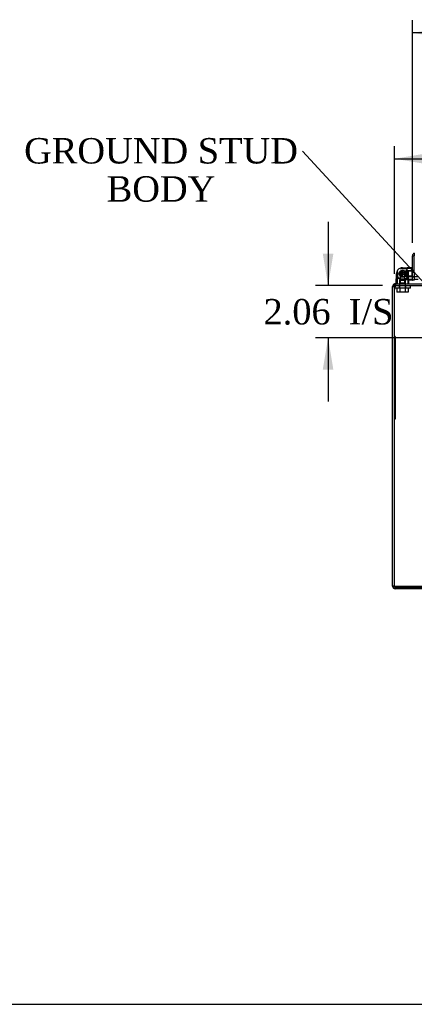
# Model space of a CAD drawing. Header units: inches. Extents: x 1 to 240, y -1 to 159.
# Tile 1 of 18: x 40 to 56, y 0 to 39. Entities that reach past the tile are written whole.
import ezdxf
from ezdxf import colors
from ezdxf.entities.mleader import LeaderData, LeaderLine
from ezdxf.enums import TextEntityAlignment as Align
from ezdxf.lldxf.tags import DXFTag
from ezdxf.math import Vec2, Vec3

# ---------------------------------------------------------------- set-up
doc = ezdxf.new("R2010")
doc.units = ezdxf.units.IN
doc.header["$MEASUREMENT"] = 0
for name, color, linetype in [('COM70700-5', 7, 'Continuous'), ('COM70702-9', 7, 'Continuous'), ('COM70703-4', 7, 'Continuous'), ('COM70705-9', 7, 'Continuous'), ('Default', 7, 'Continuous'), ('HNG86659-1', 7, 'Continuous'), ('HNG86659-2', 7, 'Continuous'), ('LAB86820', 7, 'Continuous'), ('SCS86661', 7, 'Continuous'), ('WAM30017', 7, 'Continuous')]:
    doc.layers.add(name, color=color, linetype=linetype)
doc.styles.add('SEACAD_Times_New_Roman', font='times.ttf')
tags = doc.linetypes.add('HIDDEN2', pattern=[0.1875, 0.125, -0.0625]).pattern_tags.tags
tags[6:7] = [DXFTag(74, 4), DXFTag(75, 0), DXFTag(340, '0'), DXFTag(46, 0.0), DXFTag(50, 0.0), DXFTag(44, 0.0), DXFTag(45, 0.0)]
tags[4:5] = [DXFTag(74, 4), DXFTag(75, 0), DXFTag(340, '0'), DXFTag(46, 0.0), DXFTag(50, 0.0), DXFTag(44, 0.0), DXFTag(45, 0.0)]
doc.dimstyles.new('HAMMOND_(STH_-_240x160)', dxfattribs={"dimtxt": 1, "dimasz": 1.25, "dimexe": 0.5, "dimexo": 0.5, "dimgap": 0.25, "dimtad": 0, "dimtih": 1, "dimtoh": 1, "dimzin": 0, "dimdsep": 46, "dimtxsty": 'SEACAD_Times_New_Roman', "dimblk1": '_SE_FILLED', "dimblk2": '_SE_FILLED', "dimsah": 1, "dimcen": 0.5, "dimadec": 0, "dimazin": 0, "dimtfac": 0.8, "dimtofl": 0, "dimtmove": 0, "dimatfit": 3, "dimfxl": 1, "dimtolj": 1, "dimtzin": 0, "dimarcsym": 0})

# ---------------------------------------------------------------- blocks, each defined once
blk = doc.blocks.new('SE4')
at = {"layer": 'COM70700-5', "color": 7, "linetype": 'Continuous'}
for p, q in [((54.945, 28.661), (54.941, 28.631)), ((55.014, 28.641), (54.945, 28.661)), ((54.941, 28.631), (55.013, 28.631)), ((54.941, 16.847), (54.941, 28.631)), ((84.833, 16.739), (55.049, 16.739))]:
    blk.add_line(p, q, dxfattribs=at)
at = {"layer": 'COM70700-5', "color": 7, "linetype": 'HIDDEN2'}
for p, q in [((55.014, 28.641), (54.945, 28.661)), ((55.049, 28.739), (55.049, 28.667)), ((55.212, 28.739), (55.212, 28.667)), ((55.452, 28.667), (55.452, 28.739)), ((55.013, 16.847), (54.941, 16.847)), ((55.049, 16.739), (55.049, 16.811)), ((55.441, 16.811), (55.441, 16.739))]:
    blk.add_line(p, q, dxfattribs=at)
at = {"layer": 'COM70700-5', "color": 7, "linetype": 'Continuous'}
for centre, radius, start, end in [((55.049, 28.631), 0.108, 90, 163.689), ((55.049, 28.631), 0.036, 136.056, 163.689), ((55.049, 16.847), 0.108, 180, 270)]:
    blk.add_arc(centre, radius, start, end, dxfattribs=at)
at = {"layer": 'COM70700-5', "color": 7, "linetype": 'HIDDEN2'}
for centre, start, end in [((55.049, 28.631), 90, 136.056), ((55.049, 16.847), 180, 270)]:
    blk.add_arc(centre, 0.036, start, end, dxfattribs=at)
at = {"layer": 'COM70702-9', "color": 7, "linetype": 'HIDDEN2'}
for p, q in [((55.013, 28.525), (55.051, 28.677)), ((55.051, 28.646), (55.051, 28.677)), ((55.064, 28.667), (55.064, 28.739)), ((55.075, 28.667), (55.075, 28.739)), ((55.013, 28.494), (55.051, 28.646)), ((55.013, 16.84), (69.211, 16.84)), ((55.013, 16.81), (55.013, 16.811)), ((55.013, 16.81), (84.869, 16.81))]:
    blk.add_line(p, q, dxfattribs=at)
for points, knots in [([(55.051, 28.677), (55.053, 28.695), (55.055, 28.711), (55.06, 28.733), (55.062, 28.739), (55.064, 28.739)], [0, 0, 0, 0, 0.5, 0.5, 1, 1, 1, 1]), ([(55.051, 28.646), (55.052, 28.649), (55.053, 28.652), (55.055, 28.657), (55.056, 28.66), (55.059, 28.663), (55.06, 28.665), (55.062, 28.667), (55.063, 28.667), (55.064, 28.667)], [0, 0, 0, 0, 0.25, 0.25, 0.5, 0.5, 0.75, 0.75, 1, 1, 1, 1])]:
    blk.add_open_spline(points, degree=3, knots=knots, dxfattribs=at)
at = {"layer": 'COM70703-4', "color": 7, "linetype": 'Continuous'}
for p, q in [((55.015, 28.661), (55.013, 28.631)), ((55.049, 28.739), (84.833, 28.739)), ((55.013, 16.811), (55.013, 28.631)), ((55.013, 16.811), (84.869, 16.811))]:
    blk.add_line(p, q, dxfattribs=at)
at = {"layer": 'COM70703-4', "color": 7, "linetype": 'HIDDEN2'}
for p, q in [((55.015, 28.641), (55.015, 28.661)), ((55.049, 28.739), (55.049, 28.667)), ((55.049, 28.667), (84.833, 28.667))]:
    blk.add_line(p, q, dxfattribs=at)
at = {"layer": 'COM70703-4', "color": 7, "linetype": 'Continuous'}
blk.add_open_spline([(55.049, 28.739), (55.046, 28.739), (55.043, 28.737), (55.037, 28.73), (55.035, 28.724), (55.029, 28.711), (55.026, 28.702), (55.021, 28.683), (55.018, 28.673), (55.015, 28.661)], degree=3, knots=[0, 0, 0, 0, 0.25, 0.25, 0.5, 0.5, 0.75, 0.75, 1, 1, 1, 1], dxfattribs=at)
at = {"layer": 'COM70705-9', "color": 7, "linetype": 'Continuous'}
for p, q in [((55.725, 29.841), (55.797, 29.841)), ((55.725, 29.177), (55.725, 29.841)), ((55.797, 29.943), (55.797, 29.943)), ((55.797, 29.943), (55.797, 29.843)), ((55.797, 29.943), (55.797, 29.841)), ((55.797, 29.177), (55.797, 29.841)), ((55.797, 29.177), (55.725, 29.177)), ((55.725, 29.052), (55.725, 29.177)), ((55.725, 29.052), (55.725, 29.002)), ((55.797, 29.177), (55.797, 29.052)), ((55.797, 29.052), (55.797, 29.002)), ((55.725, 28.919), (55.725, 29.002)), ((55.725, 28.877), (55.725, 28.889)), ((55.797, 28.877), (55.725, 28.877)), ((55.797, 29.002), (55.797, 28.877))]:
    blk.add_line(p, q, dxfattribs=at)
at = {"layer": 'COM70705-9', "color": 7, "linetype": 'HIDDEN2'}
for p, q in [((55.797, 29.253), (55.725, 29.253)), ((55.725, 29.013), (55.797, 29.013))]:
    blk.add_line(p, q, dxfattribs=at)
at = {"layer": 'COM70705-9', "color": 7, "linetype": 'Continuous'}
for radius, start in [(0.108, 109.4712), (0.036, 177.3202)]:
    blk.add_arc((55.833, 29.841), radius, start, 180, dxfattribs=at)
at = {"layer": 'HNG86659-1', "color": 7, "linetype": 'Continuous'}
for p, q in [((55.076, 28.752), (55.096, 29.144)), ((55.137, 29.193), (55.116, 28.752)), ((55.138, 29.21), (55.137, 29.193)), ((55.32, 29.369), (55.713, 29.388)), ((55.525, 29.21), (55.526, 29.193)), ((55.526, 29.193), (55.547, 28.752)), ((55.587, 28.752), (55.568, 29.144)), ((55.714, 29.349), (55.714, 29.349)), ((55.116, 28.752), (55.116, 28.75)), ((55.547, 28.752), (55.548, 28.75)), ((55.713, 28.878), (55.58, 28.884)), ((55.714, 28.917), (55.714, 28.916)), ((55.725, 28.916), (55.725, 28.919)), ((55.725, 28.916), (55.725, 28.889))]:
    blk.add_line(p, q, dxfattribs=at)
at = {"layer": 'HNG86659-1', "color": 7, "linetype": 'HIDDEN2'}
for p, q in [((55.332, 29.208), (55.235, 29.152)), ((55.428, 29.152), (55.235, 29.152)), ((55.235, 29.152), (55.235, 28.993)), ((55.255, 29.326), (55.714, 29.349)), ((55.312, 29.23), (55.256, 29.133)), ((55.256, 29.133), (55.312, 29.036)), ((55.312, 29.23), (55.312, 29.036)), ((55.403, 29.23), (55.312, 29.23)), ((55.428, 29.152), (55.332, 29.208)), ((55.471, 29.23), (55.403, 29.23)), ((55.428, 28.993), (55.428, 29.152)), ((55.704, 29.23), (55.471, 29.23)), ((55.704, 29.23), (55.471, 29.23)), ((55.471, 29.23), (55.471, 29.036)), ((55.725, 29.251), (55.704, 29.23)), ((55.704, 29.23), (55.704, 29.036)), ((55.116, 28.751), (55.115, 28.751)), ((55.235, 28.76), (55.214, 28.739)), ((55.235, 28.993), (55.235, 28.76)), ((55.235, 28.76), (55.235, 28.993)), ((55.428, 28.993), (55.235, 28.993)), ((55.428, 28.76), (55.235, 28.76)), ((55.255, 28.94), (55.714, 28.917)), ((55.312, 29.036), (55.403, 29.036)), ((55.58, 28.884), (55.32, 28.897)), ((55.403, 29.036), (55.471, 29.036)), ((55.428, 28.76), (55.428, 28.993)), ((55.428, 28.76), (55.428, 28.993)), ((55.45, 28.739), (55.428, 28.76)), ((55.471, 29.036), (55.704, 29.036)), ((55.704, 29.036), (55.471, 29.036)), ((55.548, 28.751), (55.548, 28.751)), ((55.704, 29.036), (55.725, 29.015))]:
    blk.add_line(p, q, dxfattribs=at)
for radius in [0.132, 0.132, 0.12]:
    blk.add_circle((55.332, 29.133), radius, dxfattribs=at)
for centre, radius, start, end in [((55.332, 29.133), 0.236, 152.3861, 210.7365), ((55.332, 29.133), 0.236, 177.1792, 210.7365), ((55.332, 29.133), 0.236, 54.6194, 59.2635), ((55.332, 29.133), 0.236, 10.2232, 31.5301), ((55.332, 29.133), 0.236, 329.2631, 8.9356), ((55.332, 29.133), 0.236, 329.2635, 2.8208), ((55.546, 29.366), 0.172, 357.9483, 7.0528), ((55.081, 28.949), 0.201, 268.6726, 279.6596), ((55.332, 29.133), 0.236, 210.7365, 329.2635), ((55.582, 28.949), 0.201, 260.3453, 271.3225), ((55.546, 28.899), 0.172, 352.9472, 2.0517)]:
    blk.add_arc(centre, radius, start, end, dxfattribs=at)
at = {"layer": 'HNG86659-1', "color": 7, "linetype": 'Continuous'}
for centre, radius, start, end in [((55.332, 29.133), 0.236, 164.5311, 177.1792), ((55.332, 29.133), 0.236, 90, 164.5311), ((55.332, 29.133), 0.236, 90, 103.6388), ((55.332, 29.133), 0.236, 15.4689, 90), ((55.332, 29.133), 0.236, 2.8208, 15.4689), ((55.714, 29.376), 0.0118, 74.6409, 92.8176), ((55.516, 29.383), 0.201, 350.3404, 1.3274), ((55.714, 29.376), 0.0118, 0, 74.6377), ((55.088, 28.751), 0.0118, 177.1792, 198.6889), ((55.088, 28.751), 0.0118, 198.6889, 270), ((55.098, 28.918), 0.172, 262.9472, 272.0517), ((55.565, 28.918), 0.172, 267.9483, 277.0528), ((55.575, 28.751), 0.0118, 270, 341.3111), ((55.575, 28.751), 0.0118, 341.3111, 2.8208), ((55.714, 28.889), 0.0118, 267.1824, 285.3591), ((55.516, 28.883), 0.201, 358.6775, 9.6547), ((55.714, 28.889), 0.0118, 285.3623, 0)]:
    blk.add_arc(centre, radius, start, end, dxfattribs=at)
for points, knots in [([(55.104, 29.196), (55.106, 29.196), (55.109, 29.196), (55.114, 29.196), (55.118, 29.197), (55.123, 29.197), (55.125, 29.197), (55.129, 29.198), (55.131, 29.199), (55.134, 29.201), (55.135, 29.203), (55.137, 29.206), (55.138, 29.208), (55.138, 29.21)], [0, 0, 0, 0, 0.25, 0.25, 0.5, 0.5, 0.625, 0.625, 0.75, 0.75, 0.875, 0.875, 1, 1, 1, 1]), ([(55.559, 29.196), (55.557, 29.196), (55.555, 29.196), (55.549, 29.196), (55.546, 29.197), (55.54, 29.197), (55.538, 29.197), (55.535, 29.198), (55.533, 29.199), (55.53, 29.201), (55.528, 29.203), (55.526, 29.206), (55.526, 29.208), (55.525, 29.21)], [0, 0, 0, 0, 0.25, 0.25, 0.5, 0.5, 0.625, 0.625, 0.75, 0.75, 0.875, 0.875, 1, 1, 1, 1]), ([(55.116, 28.75), (55.114, 28.75), (55.112, 28.749), (55.108, 28.748), (55.106, 28.747), (55.104, 28.746)], [0, 0, 0, 0, 0.5, 0.5, 1, 1, 1, 1]), ([(55.104, 28.746), (55.104, 28.744), (55.105, 28.742), (55.105, 28.74), (55.106, 28.739), (55.106, 28.739)], [0, 0, 0, 0, 0.5, 0.5, 1, 1, 1, 1]), ([(55.548, 28.75), (55.55, 28.75), (55.552, 28.749), (55.555, 28.748), (55.557, 28.747), (55.559, 28.746)], [0, 0, 0, 0, 0.5, 0.5, 1, 1, 1, 1]), ([(55.559, 28.746), (55.559, 28.744), (55.559, 28.742), (55.558, 28.74), (55.558, 28.739), (55.557, 28.739)], [0, 0, 0, 0, 0.5, 0.5, 1, 1, 1, 1])]:
    blk.add_open_spline(points, degree=3, knots=knots, dxfattribs=at)
at = {"layer": 'HNG86659-1', "color": 7, "linetype": 'HIDDEN2'}
for points, knots in [([(55.269, 29.36), (55.268, 29.358), (55.268, 29.356), (55.268, 29.35), (55.268, 29.347), (55.268, 29.341), (55.267, 29.34), (55.267, 29.336), (55.266, 29.334), (55.264, 29.331), (55.262, 29.33), (55.258, 29.328), (55.257, 29.327), (55.255, 29.326)], [0, 0, 0, 0, 0.25, 0.25, 0.5, 0.5, 0.625, 0.625, 0.75, 0.75, 0.875, 0.875, 1, 1, 1, 1]), ([(55.714, 29.349), (55.714, 29.351), (55.715, 29.353), (55.717, 29.357), (55.718, 29.358), (55.718, 29.36)], [0, 0, 0, 0, 0.5, 0.5, 1, 1, 1, 1]), ([(55.718, 29.36), (55.721, 29.36), (55.722, 29.36), (55.725, 29.359), (55.725, 29.359), (55.725, 29.359)], [0, 0, 0, 0, 0.5, 0.5, 1, 1, 1, 1]), ([(55.269, 28.905), (55.268, 28.907), (55.268, 28.91), (55.268, 28.916), (55.268, 28.919), (55.268, 28.924), (55.267, 28.926), (55.267, 28.93), (55.266, 28.932), (55.264, 28.935), (55.262, 28.936), (55.258, 28.938), (55.257, 28.939), (55.255, 28.94)], [0, 0, 0, 0, 0.25, 0.25, 0.5, 0.5, 0.625, 0.625, 0.75, 0.75, 0.875, 0.875, 1, 1, 1, 1]), ([(55.714, 28.917), (55.714, 28.915), (55.715, 28.913), (55.717, 28.909), (55.718, 28.907), (55.718, 28.905)], [0, 0, 0, 0, 0.5, 0.5, 1, 1, 1, 1]), ([(55.718, 28.905), (55.721, 28.906), (55.722, 28.906), (55.725, 28.906), (55.725, 28.907), (55.725, 28.907)], [0, 0, 0, 0, 0.5, 0.5, 1, 1, 1, 1])]:
    blk.add_open_spline(points, degree=3, knots=knots, dxfattribs=at)
at = {"layer": 'HNG86659-2', "color": 7, "linetype": 'HIDDEN2'}
for p, q in [((55.21, 29.151), (55.216, 29.157)), ((55.216, 29.108), (55.21, 29.115)), ((55.216, 29.157), (55.213, 29.165)), ((55.213, 29.1), (55.216, 29.108)), ((55.227, 29.198), (55.236, 29.202)), ((55.236, 29.063), (55.228, 29.067)), ((55.236, 29.202), (55.236, 29.211)), ((55.237, 29.054), (55.236, 29.063)), ((55.263, 29.235), (55.272, 29.235)), ((55.272, 29.235), (55.276, 29.243)), ((55.311, 29.254), (55.319, 29.25)), ((55.319, 29.25), (55.326, 29.256)), ((55.362, 29.252), (55.368, 29.245)), ((55.368, 29.245), (55.376, 29.247)), ((55.408, 29.229), (55.41, 29.221)), ((55.411, 29.045), (55.408, 29.037)), ((55.41, 29.221), (55.419, 29.219)), ((55.42, 29.047), (55.411, 29.045)), ((55.441, 29.19), (55.439, 29.181)), ((55.439, 29.181), (55.447, 29.176)), ((55.447, 29.09), (55.44, 29.085)), ((55.44, 29.085), (55.441, 29.076)), ((55.454, 29.141), (55.45, 29.133)), ((55.45, 29.133), (55.454, 29.125)), ((55.273, 29.03), (55.264, 29.03)), ((55.277, 29.023), (55.273, 29.03)), ((55.319, 29.015), (55.311, 29.011)), ((55.327, 29.01), (55.319, 29.015)), ((55.368, 29.021), (55.362, 29.014)), ((55.377, 29.018), (55.368, 29.021))]:
    blk.add_line(p, q, dxfattribs=at)
for radius in [0.118, 0.0492]:
    blk.add_circle((55.332, 29.133), radius, dxfattribs=at)
for start, end in [(171.5538, 188.4462), (147.8038, 164.6962), (195.5717, 212.464), (123.786, 140.6783), (219.5896, 236.4819), (99.7681, 116.6604), (75.7503, 92.6426), (51.7324, 68.6247), (27.7145, 44.6069), (315.661, 332.5533), (3.6967, 20.589), (339.6788, 356.5712), (243.6074, 260.4997), (267.6253, 284.5176), (291.6431, 308.5354)]:
    blk.add_arc((55.332, 29.133), 0.123, start, end, dxfattribs=at)
at = {"layer": 'LAB86820', "color": 7, "linetype": 'HIDDEN2'}
for p, q in [((55.043, 26.667), (55.013, 26.667)), ((55.048, 26.514), (55.042, 26.514)), ((55.048, 26.502), (55.042, 26.502)), ((55.048, 26.429), (55.042, 26.429)), ((55.048, 26.417), (55.042, 26.417)), ((55.042, 26.381), (55.048, 26.381)), ((55.042, 26.369), (55.048, 26.369)), ((55.043, 26.667), (55.043, 23.417)), ((55.048, 26.449), (55.043, 26.449)), ((55.048, 26.438), (55.043, 26.438)), ((55.048, 26.357), (55.043, 26.357)), ((55.048, 26.347), (55.043, 26.347)), ((55.048, 26.346), (55.043, 26.346)), ((55.048, 26.438), (55.048, 26.514)), ((55.048, 26.429), (55.048, 26.369)), ((55.048, 26.346), (55.048, 26.357)), ((55.048, 26.316), (55.048, 26.346)), ((55.048, 26.233), (55.042, 26.233)), ((55.048, 26.222), (55.042, 26.222)), ((55.042, 26.195), (55.048, 26.195)), ((55.042, 26.188), (55.048, 26.188)), ((55.042, 26.187), (55.048, 26.187)), ((55.042, 26.183), (55.048, 26.183)), ((55.048, 26.172), (55.042, 26.172)), ((55.048, 26.161), (55.042, 26.161)), ((55.042, 26.114), (55.048, 26.114)), ((55.048, 26.103), (55.042, 26.103)), ((55.048, 26.093), (55.042, 26.093)), ((55.042, 26.063), (55.048, 26.063)), ((55.048, 26.057), (55.042, 26.057)), ((55.042, 26.052), (55.048, 26.052)), ((55.048, 26.045), (55.042, 26.045)), ((55.048, 26.017), (55.042, 26.017)), ((55.042, 26.013), (55.043, 26.013)), ((55.048, 26.006), (55.042, 26.006)), ((55.042, 25.972), (55.048, 25.972)), ((55.042, 25.971), (55.048, 25.971)), ((55.048, 26.316), (55.043, 26.316)), ((55.048, 26.306), (55.043, 26.306)), ((55.048, 26.296), (55.043, 26.296)), ((55.048, 26.287), (55.043, 26.287)), ((55.048, 26.276), (55.043, 26.276)), ((55.048, 26.264), (55.043, 26.264)), ((55.048, 26.261), (55.043, 26.261)), ((55.048, 26.259), (55.043, 26.259)), ((55.048, 26.256), (55.043, 26.256)), ((55.048, 26.255), (55.043, 26.255)), ((55.048, 26.245), (55.043, 26.245)), ((55.048, 26.243), (55.043, 26.243)), ((55.048, 26.231), (55.043, 26.231)), ((55.048, 26.22), (55.043, 26.22)), ((55.048, 26.12), (55.043, 26.12)), ((55.048, 26.114), (55.043, 26.114)), ((55.048, 26.114), (55.043, 26.114)), ((55.048, 26.11), (55.043, 26.11)), ((55.048, 26.105), (55.043, 26.105)), ((55.048, 26.094), (55.043, 26.094)), ((55.048, 26.093), (55.043, 26.093)), ((55.048, 26.084), (55.043, 26.084)), ((55.048, 26.083), (55.043, 26.083)), ((55.048, 26.063), (55.043, 26.063)), ((55.048, 26.06), (55.043, 26.06)), ((55.048, 26.012), (55.043, 26.012)), ((55.048, 26.01), (55.043, 26.01)), ((55.048, 26.004), (55.043, 26.004)), ((55.048, 25.999), (55.043, 25.999)), ((55.048, 25.992), (55.043, 25.992)), ((55.048, 25.984), (55.043, 25.984)), ((55.048, 25.973), (55.043, 25.973)), ((55.048, 25.962), (55.043, 25.962)), ((55.048, 25.961), (55.043, 25.961)), ((55.048, 25.952), (55.043, 25.952)), ((55.048, 25.945), (55.043, 25.945)), ((55.048, 26.306), (55.048, 26.316)), ((55.048, 26.287), (55.048, 26.296)), ((55.048, 26.276), (55.048, 26.287)), ((55.048, 26.264), (55.048, 26.276)), ((55.048, 26.259), (55.048, 26.261)), ((55.048, 26.245), (55.048, 26.256)), ((55.048, 26.177), (55.048, 26.231)), ((55.048, 26.12), (55.048, 26.161)), ((55.048, 26.11), (55.048, 26.12)), ((55.048, 26.099), (55.048, 26.105)), ((55.048, 26.083), (55.048, 26.093)), ((55.048, 26.063), (55.048, 26.083)), ((55.048, 26.063), (55.048, 26.077)), ((55.048, 26.06), (55.048, 26.063)), ((55.048, 26.012), (55.048, 26.057)), ((55.048, 26.013), (55.048, 26.013)), ((55.048, 26.01), (55.048, 26.012)), ((55.048, 25.999), (55.048, 26.01)), ((55.048, 25.984), (55.048, 25.992)), ((55.048, 25.961), (55.048, 25.984)), ((55.048, 25.941), (55.048, 25.952)), ((55.048, 25.929), (55.042, 25.929)), ((55.048, 25.918), (55.042, 25.918)), ((55.042, 25.881), (55.048, 25.881)), ((55.042, 25.87), (55.048, 25.87)), ((55.048, 25.846), (55.042, 25.846)), ((55.048, 25.834), (55.042, 25.834)), ((55.048, 25.76), (55.042, 25.76)), ((55.048, 25.759), (55.042, 25.759)), ((55.048, 25.748), (55.042, 25.748)), ((55.042, 25.702), (55.048, 25.702)), ((55.048, 25.699), (55.042, 25.699)), ((55.042, 25.641), (55.048, 25.641)), ((55.048, 25.941), (55.043, 25.941)), ((55.048, 25.936), (55.043, 25.936)), ((55.048, 25.935), (55.043, 25.935)), ((55.048, 25.857), (55.043, 25.857)), ((55.048, 25.848), (55.043, 25.848)), ((55.048, 25.847), (55.043, 25.847)), ((55.048, 25.817), (55.043, 25.817)), ((55.048, 25.806), (55.043, 25.806)), ((55.048, 25.78), (55.043, 25.78)), ((55.048, 25.769), (55.043, 25.769)), ((55.048, 25.715), (55.043, 25.715)), ((55.048, 25.704), (55.043, 25.704)), ((55.048, 25.702), (55.043, 25.702)), ((55.048, 25.702), (55.043, 25.702)), ((55.048, 25.688), (55.043, 25.688)), ((55.048, 25.652), (55.043, 25.652)), ((55.048, 25.641), (55.043, 25.641)), ((55.048, 25.641), (55.043, 25.641)), ((55.048, 25.636), (55.043, 25.636)), ((55.048, 25.628), (55.043, 25.628)), ((55.048, 25.625), (55.043, 25.625)), ((55.048, 25.623), (55.043, 25.623)), ((55.048, 25.618), (55.043, 25.618)), ((55.048, 25.617), (55.043, 25.617)), ((55.048, 25.597), (55.043, 25.597)), ((55.048, 25.594), (55.043, 25.594)), ((55.048, 25.594), (55.043, 25.594)), ((55.048, 25.593), (55.043, 25.593)), ((55.048, 25.585), (55.043, 25.585)), ((55.048, 25.585), (55.043, 25.585)), ((55.048, 25.575), (55.043, 25.575)), ((55.048, 25.564), (55.043, 25.564)), ((55.048, 25.562), (55.043, 25.562)), ((55.048, 25.562), (55.043, 25.562)), ((55.048, 25.559), (55.043, 25.559)), ((55.048, 25.557), (55.043, 25.557)), ((55.048, 25.935), (55.048, 25.941)), ((55.048, 25.929), (55.048, 25.87)), ((55.048, 25.905), (55.048, 25.918)), ((55.048, 25.847), (55.048, 25.857)), ((55.048, 25.817), (55.048, 25.847)), ((55.048, 25.823), (55.048, 25.846)), ((55.048, 25.806), (55.048, 25.817)), ((55.048, 25.769), (55.048, 25.8)), ((55.048, 25.704), (55.048, 25.759)), ((55.048, 25.699), (55.048, 25.641)), ((55.048, 25.658), (55.048, 25.678)), ((55.048, 25.623), (55.048, 25.646)), ((55.048, 25.617), (55.048, 25.628)), ((55.048, 25.597), (55.048, 25.617)), ((55.048, 25.594), (55.048, 25.597)), ((55.048, 25.593), (55.048, 25.594)), ((55.048, 25.585), (55.048, 25.593)), ((55.048, 25.585), (55.048, 25.585)), ((55.048, 25.562), (55.048, 25.585)), ((55.048, 25.557), (55.048, 25.559)), ((55.048, 25.53), (55.042, 25.53)), ((55.048, 25.496), (55.042, 25.496)), ((55.042, 25.472), (55.048, 25.472)), ((55.048, 25.463), (55.042, 25.463)), ((55.048, 25.452), (55.042, 25.452)), ((55.042, 25.438), (55.048, 25.438)), ((55.048, 25.429), (55.042, 25.429)), ((55.042, 25.418), (55.048, 25.418)), ((55.042, 25.371), (55.048, 25.371)), ((55.048, 25.328), (55.042, 25.328)), ((55.048, 25.317), (55.042, 25.317)), ((55.048, 25.315), (55.042, 25.315)), ((55.042, 25.28), (55.048, 25.28)), ((55.042, 25.28), (55.048, 25.28)), ((55.042, 25.269), (55.048, 25.269)), ((55.042, 25.269), (55.048, 25.269)), ((55.048, 25.26), (55.042, 25.26)), ((55.048, 25.249), (55.042, 25.249)), ((55.042, 25.212), (55.048, 25.212)), ((55.042, 25.201), (55.048, 25.201)), ((55.048, 25.189), (55.042, 25.189)), ((55.048, 25.182), (55.042, 25.182)), ((55.048, 25.171), (55.042, 25.171)), ((55.048, 25.554), (55.043, 25.554)), ((55.048, 25.553), (55.043, 25.553)), ((55.048, 25.543), (55.043, 25.543)), ((55.048, 25.543), (55.043, 25.543)), ((55.048, 25.533), (55.043, 25.533)), ((55.048, 25.524), (55.043, 25.524)), ((55.048, 25.519), (55.043, 25.519)), ((55.048, 25.513), (55.043, 25.513)), ((55.048, 25.501), (55.043, 25.501)), ((55.048, 25.498), (55.043, 25.498)), ((55.048, 25.496), (55.043, 25.496)), ((55.048, 25.485), (55.043, 25.485)), ((55.048, 25.45), (55.043, 25.45)), ((55.048, 25.439), (55.043, 25.439)), ((55.048, 25.438), (55.043, 25.438)), ((55.048, 25.418), (55.043, 25.418)), ((55.048, 25.382), (55.043, 25.382)), ((55.048, 25.371), (55.043, 25.371)), ((55.048, 25.371), (55.043, 25.371)), ((55.048, 25.365), (55.043, 25.365)), ((55.048, 25.355), (55.043, 25.355)), ((55.048, 25.345), (55.043, 25.345)), ((55.048, 25.332), (55.043, 25.332)), ((55.048, 25.329), (55.043, 25.329)), ((55.048, 25.324), (55.043, 25.324)), ((55.048, 25.314), (55.043, 25.314)), ((55.048, 25.553), (55.048, 25.554)), ((55.048, 25.543), (55.048, 25.553)), ((55.048, 25.524), (55.048, 25.533)), ((55.048, 25.513), (55.048, 25.524)), ((55.048, 25.501), (55.048, 25.513)), ((55.048, 25.496), (55.048, 25.439)), ((55.048, 25.491), (55.048, 25.472)), ((55.048, 25.429), (55.048, 25.371)), ((55.048, 25.418), (55.048, 25.428)), ((55.048, 25.355), (55.048, 25.365)), ((55.048, 25.345), (55.048, 25.355)), ((55.048, 25.332), (55.048, 25.345)), ((55.048, 25.314), (55.048, 25.324)), ((55.048, 25.314), (55.048, 25.269)), ((55.048, 25.26), (55.048, 25.201)), ((55.048, 25.226), (55.048, 25.246)), ((55.048, 25.147), (55.048, 25.189)), ((55.048, 25.149), (55.048, 25.185)), ((55.042, 25.127), (55.048, 25.127)), ((55.042, 25.116), (55.048, 25.116)), ((55.048, 25.092), (55.042, 25.092)), ((55.042, 25.058), (55.048, 25.058)), ((55.042, 25.047), (55.048, 25.047)), ((55.048, 25.01), (55.042, 25.01)), ((55.048, 25), (55.042, 25)), ((55.048, 24.999), (55.042, 24.999)), ((55.048, 24.989), (55.042, 24.989)), ((55.042, 24.966), (55.043, 24.966)), ((55.042, 24.956), (55.043, 24.956)), ((55.048, 24.942), (55.042, 24.942)), ((55.048, 24.931), (55.042, 24.931)), ((55.048, 24.92), (55.042, 24.92)), ((55.042, 24.902), (55.048, 24.902)), ((55.042, 24.891), (55.048, 24.891)), ((55.042, 24.886), (55.048, 24.886)), ((55.042, 24.875), (55.048, 24.875)), ((55.048, 24.853), (55.042, 24.853)), ((55.042, 24.827), (55.043, 24.827)), ((55.042, 24.818), (55.048, 24.818)), ((55.042, 24.807), (55.048, 24.807)), ((55.048, 25.147), (55.043, 25.147)), ((55.048, 25.138), (55.043, 25.138)), ((55.048, 25.121), (55.043, 25.121)), ((55.048, 25.112), (55.043, 25.112)), ((55.048, 25.111), (55.043, 25.111)), ((55.048, 25.091), (55.043, 25.091)), ((55.048, 25.091), (55.043, 25.091)), ((55.048, 25.087), (55.043, 25.087)), ((55.048, 25.047), (55.043, 25.047)), ((55.048, 25.037), (55.043, 25.037)), ((55.048, 25.034), (55.043, 25.034)), ((55.048, 25.023), (55.043, 25.023)), ((55.048, 25.023), (55.043, 25.023)), ((55.048, 25.02), (55.043, 25.02)), ((55.048, 25.013), (55.043, 25.013)), ((55.048, 25.01), (55.043, 25.01)), ((55.048, 24.956), (55.043, 24.956)), ((55.048, 24.953), (55.043, 24.953)), ((55.048, 24.952), (55.043, 24.952)), ((55.048, 24.944), (55.043, 24.944)), ((55.048, 24.942), (55.043, 24.942)), ((55.048, 24.933), (55.043, 24.933)), ((55.048, 24.929), (55.043, 24.929)), ((55.048, 24.919), (55.043, 24.919)), ((55.048, 24.868), (55.043, 24.868)), ((55.048, 24.862), (55.043, 24.862)), ((55.048, 24.851), (55.043, 24.851)), ((55.048, 24.794), (55.043, 24.794)), ((55.048, 24.784), (55.043, 24.784)), ((55.048, 24.783), (55.043, 24.783)), ((55.048, 25.138), (55.048, 25.147)), ((55.048, 25.116), (55.048, 25.132)), ((55.048, 25.111), (55.048, 25.121)), ((55.048, 25.091), (55.048, 25.111)), ((55.048, 25.087), (55.048, 25.091)), ((55.048, 25.082), (55.048, 25.047)), ((55.048, 25.037), (55.048, 25.047)), ((55.048, 25.023), (55.048, 25.034)), ((55.048, 25.02), (55.048, 25.023)), ((55.048, 25.013), (55.048, 25.02)), ((55.048, 25.01), (55.048, 25.013)), ((55.048, 24.956), (55.048, 25)), ((55.048, 24.966), (55.048, 24.966)), ((55.048, 24.953), (55.048, 24.956)), ((55.048, 24.956), (55.048, 24.956)), ((55.048, 24.942), (55.048, 24.953)), ((55.048, 24.933), (55.048, 24.944)), ((55.048, 24.919), (55.048, 24.929)), ((55.048, 24.919), (55.048, 24.875)), ((55.048, 24.891), (55.048, 24.913)), ((55.048, 24.868), (55.048, 24.878)), ((55.048, 24.851), (55.048, 24.862)), ((55.048, 24.851), (55.048, 24.807)), ((55.048, 24.838), (55.048, 24.848)), ((55.048, 24.827), (55.048, 24.827)), ((55.048, 24.784), (55.048, 24.794)), ((55.048, 24.767), (55.048, 24.783)), ((55.048, 24.743), (55.042, 24.743)), ((55.048, 24.732), (55.042, 24.732)), ((55.048, 24.707), (55.042, 24.707)), ((55.048, 24.696), (55.042, 24.696)), ((55.048, 24.683), (55.042, 24.683)), ((55.048, 24.671), (55.042, 24.671)), ((55.042, 24.659), (55.048, 24.659)), ((55.042, 24.648), (55.048, 24.648)), ((55.042, 24.639), (55.043, 24.639)), ((55.048, 24.571), (55.042, 24.571)), ((55.048, 24.555), (55.042, 24.555)), ((55.048, 24.544), (55.042, 24.544)), ((55.042, 24.507), (55.048, 24.507)), ((55.042, 24.496), (55.048, 24.496)), ((55.048, 24.47), (55.042, 24.47)), ((55.048, 24.459), (55.042, 24.459)), ((55.042, 24.426), (55.043, 24.426)), ((55.048, 24.778), (55.043, 24.778)), ((55.048, 24.769), (55.043, 24.769)), ((55.048, 24.767), (55.043, 24.767)), ((55.048, 24.756), (55.043, 24.756)), ((55.048, 24.699), (55.043, 24.699)), ((55.048, 24.688), (55.043, 24.688)), ((55.048, 24.638), (55.043, 24.638)), ((55.048, 24.636), (55.043, 24.636)), ((55.048, 24.635), (55.043, 24.635)), ((55.048, 24.626), (55.043, 24.626)), ((55.048, 24.625), (55.043, 24.625)), ((55.048, 24.625), (55.043, 24.625)), ((55.048, 24.618), (55.043, 24.618)), ((55.048, 24.61), (55.043, 24.61)), ((55.048, 24.599), (55.043, 24.599)), ((55.048, 24.588), (55.043, 24.588)), ((55.048, 24.587), (55.043, 24.587)), ((55.048, 24.584), (55.043, 24.584)), ((55.048, 24.578), (55.043, 24.578)), ((55.048, 24.567), (55.043, 24.567)), ((55.048, 24.56), (55.043, 24.56)), ((55.048, 24.483), (55.043, 24.483)), ((55.048, 24.474), (55.043, 24.474)), ((55.048, 24.473), (55.043, 24.473)), ((55.048, 24.443), (55.043, 24.443)), ((55.048, 24.432), (55.043, 24.432)), ((55.048, 24.425), (55.043, 24.425)), ((55.048, 24.423), (55.043, 24.423)), ((55.048, 24.412), (55.043, 24.412)), ((55.048, 24.399), (55.043, 24.399)), ((55.048, 24.756), (55.048, 24.767)), ((55.048, 24.714), (55.048, 24.756)), ((55.048, 24.688), (55.048, 24.743)), ((55.048, 24.707), (55.048, 24.7)), ((55.048, 24.638), (55.048, 24.683)), ((55.048, 24.639), (55.048, 24.639)), ((55.048, 24.636), (55.048, 24.638)), ((55.048, 24.625), (55.048, 24.636)), ((55.048, 24.624), (55.048, 24.625)), ((55.048, 24.61), (55.048, 24.618)), ((55.048, 24.587), (55.048, 24.61)), ((55.048, 24.567), (55.048, 24.578)), ((55.048, 24.571), (55.048, 24.568)), ((55.048, 24.555), (55.048, 24.496)), ((55.048, 24.544), (55.048, 24.514)), ((55.048, 24.473), (55.048, 24.483)), ((55.048, 24.443), (55.048, 24.473)), ((55.048, 24.448), (55.048, 24.47)), ((55.048, 24.432), (55.048, 24.443)), ((55.048, 24.426), (55.048, 24.426)), ((55.048, 24.423), (55.048, 24.425)), ((55.048, 24.412), (55.048, 24.423)), ((55.048, 24.389), (55.048, 24.399)), ((55.048, 24.39), (55.042, 24.39)), ((55.048, 24.386), (55.042, 24.386)), ((55.048, 24.375), (55.042, 24.375)), ((55.042, 24.355), (55.048, 24.355)), ((55.042, 24.344), (55.048, 24.344)), ((55.042, 24.341), (55.048, 24.341)), ((55.048, 24.322), (55.042, 24.322)), ((55.048, 24.295), (55.042, 24.295)), ((55.042, 24.288), (55.048, 24.288)), ((55.042, 24.276), (55.048, 24.276)), ((55.042, 24.237), (55.048, 24.237)), ((55.048, 24.227), (55.042, 24.227)), ((55.048, 24.216), (55.042, 24.216)), ((55.048, 24.213), (55.042, 24.213)), ((55.048, 24.202), (55.042, 24.202)), ((55.048, 24.152), (55.042, 24.152)), ((55.048, 24.141), (55.042, 24.141)), ((55.048, 24.139), (55.042, 24.139)), ((55.048, 24.128), (55.042, 24.128)), ((55.042, 24.108), (55.043, 24.108)), ((55.042, 24.095), (55.043, 24.095)), ((55.048, 24.059), (55.042, 24.059)), ((55.048, 24.025), (55.042, 24.025)), ((55.042, 24.025), (55.048, 24.025)), ((55.048, 24.014), (55.042, 24.014)), ((55.042, 24.014), (55.048, 24.014)), ((55.048, 24.389), (55.043, 24.389)), ((55.048, 24.341), (55.043, 24.341)), ((55.048, 24.331), (55.043, 24.331)), ((55.048, 24.331), (55.043, 24.331)), ((55.048, 24.321), (55.043, 24.321)), ((55.048, 24.317), (55.043, 24.317)), ((55.048, 24.314), (55.043, 24.314)), ((55.048, 24.308), (55.043, 24.308)), ((55.048, 24.305), (55.043, 24.305)), ((55.048, 24.284), (55.043, 24.284)), ((55.048, 24.248), (55.043, 24.248)), ((55.048, 24.237), (55.043, 24.237)), ((55.048, 24.237), (55.043, 24.237)), ((55.048, 24.236), (55.043, 24.236)), ((55.048, 24.182), (55.043, 24.182)), ((55.048, 24.172), (55.043, 24.172)), ((55.048, 24.168), (55.043, 24.168)), ((55.048, 24.163), (55.043, 24.163)), ((55.048, 24.158), (55.043, 24.158)), ((55.048, 24.152), (55.043, 24.152)), ((55.048, 24.095), (55.043, 24.095)), ((55.048, 24.094), (55.043, 24.094)), ((55.048, 24.092), (55.043, 24.092)), ((55.048, 24.087), (55.043, 24.087)), ((55.048, 24.081), (55.043, 24.081)), ((55.048, 24.079), (55.043, 24.079)), ((55.048, 24.069), (55.043, 24.069)), ((55.048, 24.069), (55.043, 24.069)), ((55.048, 24.059), (55.043, 24.059)), ((55.048, 24.341), (55.048, 24.386)), ((55.048, 24.331), (55.048, 24.341)), ((55.048, 24.321), (55.048, 24.331)), ((55.048, 24.314), (55.048, 24.317)), ((55.048, 24.308), (55.048, 24.314)), ((55.048, 24.305), (55.048, 24.308)), ((55.048, 24.299), (55.048, 24.276)), ((55.048, 24.295), (55.048, 24.237)), ((55.048, 24.226), (55.048, 24.236)), ((55.048, 24.172), (55.048, 24.227)), ((55.048, 24.192), (55.048, 24.183)), ((55.048, 24.158), (55.048, 24.168)), ((55.048, 24.152), (55.048, 24.163)), ((55.048, 24.142), (55.048, 24.152)), ((55.048, 24.095), (55.048, 24.139)), ((55.048, 24.108), (55.048, 24.12)), ((55.048, 24.108), (55.048, 24.108)), ((55.048, 24.092), (55.048, 24.095)), ((55.048, 24.095), (55.048, 24.095)), ((55.048, 24.081), (55.048, 24.092)), ((55.048, 24.079), (55.048, 24.081)), ((55.048, 24.071), (55.048, 24.079)), ((55.048, 24.059), (55.048, 24.069)), ((55.048, 24.014), (55.048, 24.059)), ((55.048, 24.024), (55.048, 24.012)), ((55.048, 24.005), (55.042, 24.005)), ((55.048, 23.994), (55.042, 23.994)), ((55.042, 23.977), (55.048, 23.977)), ((55.042, 23.966), (55.048, 23.966)), ((55.042, 23.957), (55.048, 23.957)), ((55.042, 23.946), (55.048, 23.946)), ((55.048, 23.933), (55.042, 23.933)), ((55.048, 23.888), (55.042, 23.888)), ((55.048, 23.878), (55.042, 23.878)), ((55.048, 23.868), (55.042, 23.868)), ((55.048, 23.857), (55.042, 23.857)), ((55.042, 23.848), (55.048, 23.848)), ((55.042, 23.837), (55.048, 23.837)), ((55.042, 23.828), (55.048, 23.828)), ((55.042, 23.817), (55.048, 23.817)), ((55.048, 23.807), (55.042, 23.807)), ((55.048, 23.797), (55.042, 23.797)), ((55.042, 23.767), (55.048, 23.767)), ((55.042, 23.756), (55.048, 23.756)), ((55.048, 23.744), (55.042, 23.744)), ((55.048, 23.639), (55.042, 23.639)), ((55.048, 23.944), (55.043, 23.944)), ((55.048, 23.942), (55.043, 23.942)), ((55.048, 23.892), (55.043, 23.892)), ((55.048, 23.89), (55.043, 23.89)), ((55.048, 23.882), (55.043, 23.882)), ((55.048, 23.879), (55.043, 23.879)), ((55.048, 23.87), (55.043, 23.87)), ((55.048, 23.859), (55.043, 23.859)), ((55.048, 23.809), (55.043, 23.809)), ((55.048, 23.798), (55.043, 23.798)), ((55.048, 23.702), (55.043, 23.702)), ((55.048, 23.693), (55.043, 23.693)), ((55.048, 23.676), (55.043, 23.676)), ((55.048, 23.666), (55.043, 23.666)), ((55.048, 23.666), (55.043, 23.666)), ((55.048, 23.646), (55.043, 23.646)), ((55.048, 23.642), (55.043, 23.642)), ((55.048, 23.628), (55.043, 23.628)), ((55.048, 24.005), (55.048, 23.946)), ((55.048, 23.991), (55.048, 23.966)), ((55.048, 23.912), (55.048, 23.942)), ((55.048, 23.892), (55.048, 23.933)), ((55.048, 23.882), (55.048, 23.892)), ((55.048, 23.817), (55.048, 23.87)), ((55.048, 23.756), (55.048, 23.809)), ((55.048, 23.702), (55.048, 23.744)), ((55.048, 23.693), (55.048, 23.702)), ((55.048, 23.666), (55.048, 23.676)), ((55.048, 23.646), (55.048, 23.666)), ((55.048, 23.642), (55.048, 23.646)), ((55.048, 23.639), (55.048, 23.582)), ((55.043, 23.417), (55.013, 23.417)), ((55.042, 23.581), (55.048, 23.581)), ((55.048, 23.593), (55.043, 23.593)), ((55.048, 23.582), (55.043, 23.582)), ((55.048, 23.581), (55.043, 23.581))]:
    blk.add_line(p, q, dxfattribs=at)
at = {"layer": 'SCS86661', "color": 7, "linetype": 'HIDDEN2'}
for p, q in [((55.482, 29.02), (55.482, 29.246)), ((55.797, 29.246), (55.482, 29.246)), ((55.219, 28.877), (55.445, 28.877)), ((55.219, 28.877), (55.219, 28.562)), ((55.445, 28.562), (55.445, 28.877)), ((55.482, 29.02), (55.797, 29.02)), ((55.11, 28.562), (55.11, 28.412)), ((55.221, 28.412), (55.11, 28.412)), ((55.221, 28.562), (55.221, 28.412)), ((55.442, 28.412), (55.221, 28.412)), ((55.442, 28.562), (55.442, 28.412)), ((55.553, 28.412), (55.442, 28.412)), ((55.553, 28.562), (55.553, 28.412))]:
    blk.add_line(p, q, dxfattribs=at)
at = {"layer": 'SCS86661', "color": 7, "linetype": 'Continuous'}
for p, q in [((55.797, 29.354), (55.797, 29.354)), ((55.797, 29.243), (55.797, 29.243)), ((55.797, 29.022), (55.947, 29.022)), ((55.797, 28.912), (55.947, 28.912))]:
    blk.add_line(p, q, dxfattribs=at)
at = {"layer": 'WAM30017', "color": 7, "linetype": 'HIDDEN2'}
for p, q in [((55.048, 28.667), (55.019, 28.667)), ((55.019, 28.667), (55.019, 28.562)), ((55.194, 28.667), (55.194, 28.562)), ((55.469, 28.562), (55.469, 28.667)), ((55.644, 28.562), (55.644, 28.667)), ((55.644, 28.562), (55.019, 28.562))]:
    blk.add_line(p, q, dxfattribs=at)
blk = doc.blocks.new('DMBLK669')
at = {"layer": 'Default', "linetype": 'Continuous', "transparency": 16777216}
for points in [[(56.975, 38.812), (55.725, 38.603), (56.975, 38.395)], [(82.905, 38.812), (82.905, 38.395), (84.155, 38.603)]]:
    blk.add_hatch(color=7, dxfattribs=at).paths.add_polyline_path(points)
at = {"layer": 'Default', "color": 7, "linetype": 'Continuous', "transparency": 16777216}
for p, q in [((55.725, 30.341), (55.725, 39.103)), ((84.155, 30.341), (84.155, 39.103)), ((67.493, 38.603), (55.725, 38.603)), ((84.155, 38.603), (72.387, 38.603))]:
    blk.add_line(p, q, dxfattribs=at)
at = {"layer": 'Default', "color": 7, "linetype": 'Continuous', "transparency": 16777216, "style": 'SEACAD_Times_New_Roman'}
for s, p in [('28.43', (68.234, 39.103)), ('DOOR', (67.843, 37.603))]:
    blk.add_text(s, height=1, dxfattribs=at).set_placement(p, align=Align.TOP_LEFT)
blk = doc.blocks.new('_SE_FILLED')
at = {"color": 0}
blk.add_line((0, 0), (-1, 0), dxfattribs=at)
blk.add_solid([(0, 0), (-1, -0.1665), (-1, 0.1665), (0, 0)], dxfattribs=at)
blk = doc.blocks.new('DMBLK679')
at = {"layer": 'Default', "linetype": 'Continuous', "transparency": 16777216}
for points in [[(52.192, 29.917), (52.401, 28.667), (52.609, 29.917)], [(52.192, 25.357), (52.609, 25.357), (52.401, 26.607)]]:
    blk.add_hatch(color=7, dxfattribs=at).paths.add_polyline_path(points)
at = {"layer": 'Default', "color": 7, "linetype": 'Continuous', "transparency": 16777216}
for p, q in [((52.401, 31.167), (52.401, 28.667)), ((54.549, 28.667), (51.901, 28.667)), ((57.763, 26.607), (51.901, 26.607)), ((52.401, 26.607), (52.401, 24.107))]:
    blk.add_line(p, q, dxfattribs=at)
at = {"layer": 'Default', "color": 7, "linetype": 'Continuous', "transparency": 16777216, "style": 'SEACAD_Times_New_Roman'}
for s, p in [('2.06', (49.859, 28.137)), ('I/S', (53.213, 28.137))]:
    blk.add_text(s, height=1, dxfattribs=at).set_placement(p, align=Align.TOP_LEFT)
blk = doc.blocks.new('DMBLK680')
at = {"layer": 'Default', "linetype": 'Continuous', "transparency": 16777216}
for points in [[(56.263, 33.861), (55.013, 33.653), (56.263, 33.445)], [(57.013, 33.861), (57.013, 33.445), (58.263, 33.653)]]:
    blk.add_hatch(color=7, dxfattribs=at).paths.add_polyline_path(points)
at = {"layer": 'Default', "color": 7, "linetype": 'Continuous', "transparency": 16777216}
for p, q in [((55.013, 29.131), (55.013, 34.153)), ((58.263, 27.107), (58.263, 34.153)), ((55.013, 33.653), (58.866, 33.653)), ((58.866, 33.653), (59.366, 33.653))]:
    blk.add_line(p, q, dxfattribs=at)
at = {"layer": 'Default', "color": 7, "linetype": 'Continuous', "transparency": 16777216, "style": 'SEACAD_Times_New_Roman'}
for s, p in [('3.25', (59.716, 34.153)), ('I/S', (63.071, 34.153))]:
    blk.add_text(s, height=1, dxfattribs=at).set_placement(p, align=Align.TOP_LEFT)
blk = doc.blocks.new('BORDER')
at = {"layer": 'Default', "color": 7, "linetype": 'Continuous'}
blk.add_line((-41.86, 0), (0, 0), dxfattribs=at)

msp = doc.modelspace()

# ---------------------------------------------------------------- block references
at = {"layer": 'Default', "color": 7, "xscale": 5.7, "yscale": 5.7, "zscale": 5.7}
msp.add_blockref('BORDER', (239.562, 0.401), dxfattribs=at)
at = {"layer": 'Default'}
msp.add_blockref('SE4', (0, 0), dxfattribs=at)

# ---------------------------------------------------------------- dimensions: what is measured, and where the dimension line sits
at = {"layer": 'Default', "color": 7, "linetype": 'Continuous'}
for base, p1, p2, angle, text, picture, middle, dimtype in [((84.155, 38.603), (84.155, 29.841), (55.725, 29.841), 180, '\\A1;<>\\PDOOR', 'DMBLK669', (69.94, 38.603), 161), ((52.401, 26.607), (55.049, 28.667), (58.263, 26.607), 90, '\\A1;<> I/S', 'DMBLK679', (52.401, 27.637), 160)]:
    dim = msp.add_linear_dim(base=base, p1=p1, p2=p2, angle=angle, text=text, dimstyle='HAMMOND_(STH_-_240x160)', dxfattribs=at)
    dim.commit()
    dim.dimension.update_dxf_attribs({"geometry": picture, "text_midpoint": middle, "dimtype": dimtype})
dim = msp.add_linear_dim(base=(58.263, 33.653), p1=(55.013, 28.631), p2=(58.263, 26.607), text='\\A1;<> I/S', dimstyle='HAMMOND_(STH_-_240x160)', override={"dimtmove": 1}, dxfattribs=at)
dim.commit()
dim.dimension.update_dxf_attribs({"geometry": 'DMBLK680', "text_midpoint": (59.366, 33.653), "dimtype": 160})

# ---------------------------------------------------------------- leaders
ml = msp.add_multileader_mtext('Standard', dxfattribs=at)
ml.set_content('{\\pxsm0.9;\\fTimes New Roman|b0||i0||c0|p34;\\W1.;GROUND STUD\\PBODY\\P}', color=7)
ml.set_leader_properties()
ml.build(insert=Vec2(0, 0))
ml.multileader.update_dxf_attribs({"dogleg_length": 0, "arrow_head_size": 1.25})
ctx = ml.context
ctx.base_point, ctx.char_height, ctx.arrow_head_size, ctx.landing_gap_size = Vec3(40.513, 33.545), 1, 1.25, 0.35
ctx.text_align_type = 1
notes = []
notes.append((ctx, [(0, (1, 1, 0), (51.393, 33.955), (-1, 0), 0, [(0, [(58.168, 26.607)], 0, [])])]))
ctx.mtext.insert, ctx.mtext.alignment = Vec3(45.823, 34.466), 2
for ctx, leaders in notes:
    for number, flags, end, landing, length, lines in leaders:
        leader = LeaderData()
        leader.index, (leader.has_last_leader_line, leader.has_dogleg_vector, leader.attachment_direction) = number, flags
        leader.last_leader_point, leader.dogleg_vector, leader.dogleg_length = Vec3(end), Vec3(landing), length
        for number, points, colour, breaks in lines:
            line = LeaderLine()
            line.index, line.vertices, line.color, line.breaks = number, Vec3.list(points), colors.encode_raw_color(colour), breaks
            leader.lines.append(line)
        ctx.leaders.append(leader)

doc.saveas('drawing.dxf')
